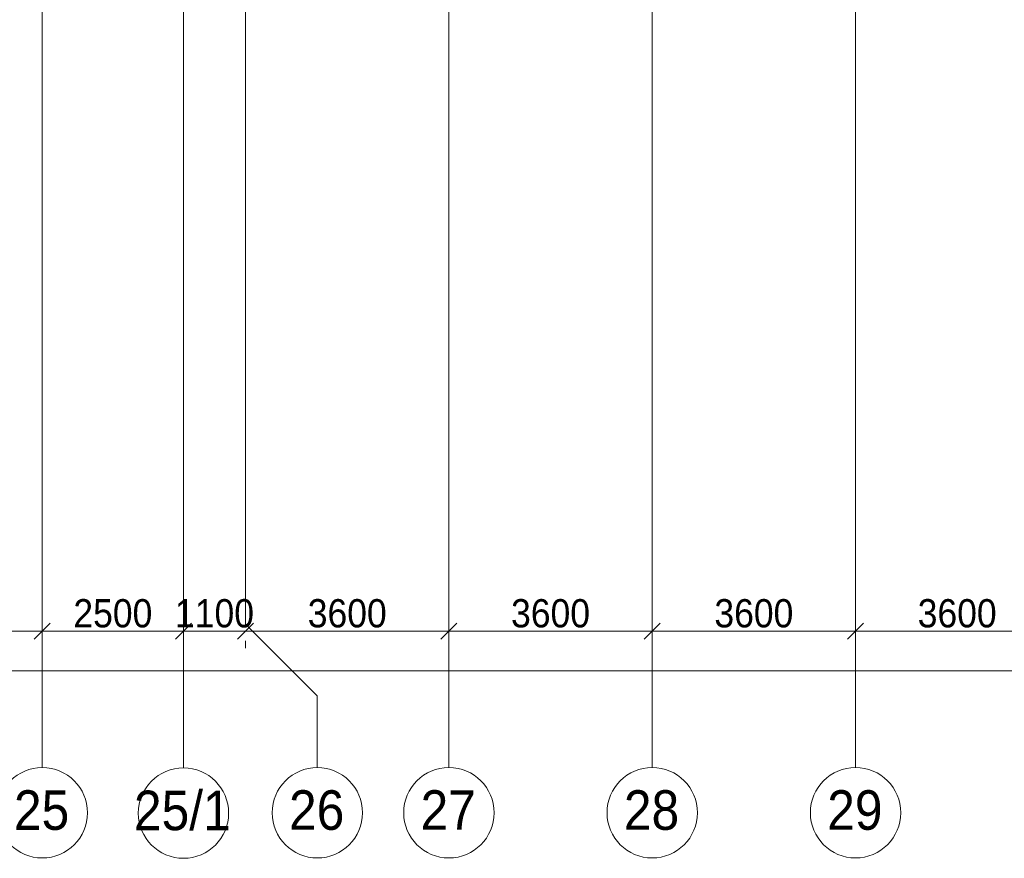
# Model space of a CAD drawing. Header units: millimetres. Extents: x -135639 to 224623, y -383017 to -59102.
# Tile 112 of 256: x 91794 to 109228, y -383017 to -368176. Entities that reach past the tile are written whole.
import ezdxf

# ---------------------------------------------------------------- set-up
doc = ezdxf.new("R2010")
doc.units = ezdxf.units.MM
doc.linetypes.add('Линия сетки', pattern=[25, 20, -2.5, 0, -2.5])
doc.layers.get('Defpoints').update_dxf_attribs({"color": 252})
for name, color, linetype, lineweight in [('A-010-D_DIM', 7, 'Continuous', 9), ('Z-030-M_GRID', 7, 'Continuous', 9), ('Z-033_T_GRIDREF', 7, 'Continuous', 20)]:
    doc.layers.add(name, color=color, linetype=linetype, lineweight=lineweight)
doc.styles.add('Arial', font='arial.ttf', dxfattribs={"width": 0.9, "height": 700})
doc.styles.add('Arial_3', font='arial.ttf', dxfattribs={"width": 0.9, "height": 500})
doc.dimstyles.new('Основной_2_5_мм', dxfattribs={"dimscale": 304.8, "dimtxt": 510.1297, "dimasz": 0.927822, "dimexe": 0.984252, "dimexo": 0.984252, "dimgap": 0.19685, "dimtad": 1, "dimdec": 0, "dimdsep": 46, "dimtxsty": 'Arial_3', "dimblk1": 'OBLIQUE', "dimblk2": 'OBLIQUE', "dimsah": 1, "dimcen": 0.09, "dimdle": 0.984252, "dimazin": 2, "dimtfac": 1, "dimtdec": 4, "dimtix": 1, "dimtmove": 0, "dimatfit": 3, "dimfxl": 1, "dimtvp": 1, "dimtolj": 1, "dimtzin": 0, "dimlwd": 20, "dimlwe": 20, "dimarcsym": 2})

# ---------------------------------------------------------------- blocks, each defined once
blk = doc.blocks.new('Ось сетки - Круг_Ø8 мм-6577-B2_-11_400_')
at = {"layer": 'Z-033_T_GRIDREF', "color": 253, "true_color": 0xaaaaaa}
for start, end in [(360, 180), (180, 360)]:
    blk.add_arc((0, 0), 4, start, end, dxfattribs=at)
blk = doc.blocks.new('_Oblique')
at = {"color": 0, "linetype": 'ByBlock', "lineweight": -2}
blk.add_line((-0.5, -0.5), (0.5, 0.5), dxfattribs=at)
blk = doc.blocks.new('*D789')
at = {"layer": 'A-010-D_DIM', "color": 0, "lineweight": 20, "transparency": 16777216}
for p, q in [((355942, -367211), (360142, -367211)), ((356242, -367311), (356242, -367511)), ((359842, -367311), (359842, -367511))]:
    blk.add_line(p, q, dxfattribs=at)
at = {"layer": 'Defpoints', "color": 0, "transparency": 16777216}
for p in [(356242, -367011), (359842, -367011), (359842, -367211)]:
    blk.add_point(p, dxfattribs=at)
at = {"layer": 'A-010-D_DIM', "color": 0, "lineweight": 20, "transparency": 16777216, "xscale": 282.8, "yscale": 282.8, "zscale": 282.8, "rotation": 180}
blk.add_blockref('_Oblique', (356242, -367211), dxfattribs=at)
at = {"layer": 'A-010-D_DIM', "color": 0, "lineweight": 20, "transparency": 16777216, "xscale": 282.8, "yscale": 282.8, "zscale": 282.8}
blk.add_blockref('_Oblique', (359842, -367211), dxfattribs=at)
at = {"layer": 'A-010-D_DIM', "color": 0, "lineweight": 20, "transparency": 16777216, "insert": (358042, -366895), "char_height": 500, "width": 1657.53, "attachment_point": 5, "style": 'Arial_3'}
blk.add_mtext('\\A1;3600', dxfattribs=at)
blk = doc.blocks.new('*D790')
at = {"layer": 'A-010-D_DIM', "color": 0, "lineweight": 20, "transparency": 16777216}
for p, q in [((359542, -367211), (362642, -367211)), ((359842, -367311), (359842, -367511)), ((362342, -367311), (362342, -367511))]:
    blk.add_line(p, q, dxfattribs=at)
at = {"layer": 'Defpoints', "color": 0, "transparency": 16777216}
for p in [(359842, -367011), (362342, -367011), (362342, -367211)]:
    blk.add_point(p, dxfattribs=at)
at = {"layer": 'A-010-D_DIM', "color": 0, "lineweight": 20, "transparency": 16777216, "xscale": 282.8, "yscale": 282.8, "zscale": 282.8, "rotation": 180}
blk.add_blockref('_Oblique', (359842, -367211), dxfattribs=at)
at = {"layer": 'A-010-D_DIM', "color": 0, "lineweight": 20, "transparency": 16777216, "xscale": 282.8, "yscale": 282.8, "zscale": 282.8}
blk.add_blockref('_Oblique', (362342, -367211), dxfattribs=at)
at = {"layer": 'A-010-D_DIM', "color": 0, "lineweight": 20, "transparency": 16777216, "insert": (361092, -366895), "char_height": 500, "width": 1657.53, "attachment_point": 5, "style": 'Arial_3'}
blk.add_mtext('\\A1;2500', dxfattribs=at)
blk = doc.blocks.new('*D791')
at = {"layer": 'A-010-D_DIM', "color": 0, "lineweight": 20, "transparency": 16777216}
for p, q in [((362342, -367211), (362059, -367211)), ((362342, -367211), (363442, -367211)), ((362342, -367311), (362342, -367511)), ((363442, -367211), (363725, -367211)), ((363442, -367382), (363442, -367511))]:
    blk.add_line(p, q, dxfattribs=at)
at = {"layer": 'Defpoints', "color": 0, "transparency": 16777216}
for p in [(362342, -367011), (363442, -367082), (363442, -367211)]:
    blk.add_point(p, dxfattribs=at)
at = {"layer": 'A-010-D_DIM', "color": 0, "lineweight": 20, "transparency": 16777216, "xscale": 282.8, "yscale": 282.8, "zscale": 282.8}
blk.add_blockref('_Oblique', (362342, -367211), dxfattribs=at)
at = {"layer": 'A-010-D_DIM', "color": 0, "lineweight": 20, "transparency": 16777216, "xscale": 282.8, "yscale": 282.8, "zscale": 282.8, "rotation": 180}
blk.add_blockref('_Oblique', (363442, -367211), dxfattribs=at)
at = {"layer": 'A-010-D_DIM', "color": 0, "lineweight": 20, "transparency": 16777216, "insert": (362892, -366895), "char_height": 500, "width": 1657.53, "attachment_point": 5, "style": 'Arial_3'}
blk.add_mtext('\\A1;1100', dxfattribs=at)
blk = doc.blocks.new('*D792')
at = {"layer": 'A-010-D_DIM', "color": 0, "lineweight": 20, "transparency": 16777216}
for p, q in [((363142, -367211), (367342, -367211)), ((367042, -367311), (367042, -367511)), ((363442, -367382), (363442, -367511))]:
    blk.add_line(p, q, dxfattribs=at)
at = {"layer": 'Defpoints', "color": 0, "transparency": 16777216}
for p in [(363442, -367082), (367042, -367011), (367042, -367211)]:
    blk.add_point(p, dxfattribs=at)
at = {"layer": 'A-010-D_DIM', "color": 0, "lineweight": 20, "transparency": 16777216, "xscale": 282.8, "yscale": 282.8, "zscale": 282.8, "rotation": 180}
blk.add_blockref('_Oblique', (363442, -367211), dxfattribs=at)
at = {"layer": 'A-010-D_DIM', "color": 0, "lineweight": 20, "transparency": 16777216, "xscale": 282.8, "yscale": 282.8, "zscale": 282.8}
blk.add_blockref('_Oblique', (367042, -367211), dxfattribs=at)
at = {"layer": 'A-010-D_DIM', "color": 0, "lineweight": 20, "transparency": 16777216, "insert": (365242, -366895), "char_height": 500, "width": 1657.53, "attachment_point": 5, "style": 'Arial_3'}
blk.add_mtext('\\A1;3600', dxfattribs=at)
blk = doc.blocks.new('*D793')
at = {"layer": 'A-010-D_DIM', "color": 0, "lineweight": 20, "transparency": 16777216}
for p, q in [((366742, -367211), (370942, -367211)), ((367042, -367311), (367042, -367511)), ((370642, -367311), (370642, -367511))]:
    blk.add_line(p, q, dxfattribs=at)
at = {"layer": 'Defpoints', "color": 0, "transparency": 16777216}
for p in [(367042, -367011), (370642, -367011), (370642, -367211)]:
    blk.add_point(p, dxfattribs=at)
at = {"layer": 'A-010-D_DIM', "color": 0, "lineweight": 20, "transparency": 16777216, "xscale": 282.8, "yscale": 282.8, "zscale": 282.8, "rotation": 180}
blk.add_blockref('_Oblique', (367042, -367211), dxfattribs=at)
at = {"layer": 'A-010-D_DIM', "color": 0, "lineweight": 20, "transparency": 16777216, "xscale": 282.8, "yscale": 282.8, "zscale": 282.8}
blk.add_blockref('_Oblique', (370642, -367211), dxfattribs=at)
at = {"layer": 'A-010-D_DIM', "color": 0, "lineweight": 20, "transparency": 16777216, "insert": (368842, -366895), "char_height": 500, "width": 1657.53, "attachment_point": 5, "style": 'Arial_3'}
blk.add_mtext('\\A1;3600', dxfattribs=at)
blk = doc.blocks.new('*D794')
at = {"layer": 'A-010-D_DIM', "color": 0, "lineweight": 20, "transparency": 16777216}
for p, q in [((370342, -367211), (374542, -367211)), ((370642, -367311), (370642, -367511)), ((374242, -367311), (374242, -367511))]:
    blk.add_line(p, q, dxfattribs=at)
at = {"layer": 'Defpoints', "color": 0, "transparency": 16777216}
for p in [(370642, -367011), (374242, -367011), (374242, -367211)]:
    blk.add_point(p, dxfattribs=at)
at = {"layer": 'A-010-D_DIM', "color": 0, "lineweight": 20, "transparency": 16777216, "xscale": 282.8, "yscale": 282.8, "zscale": 282.8, "rotation": 180}
blk.add_blockref('_Oblique', (370642, -367211), dxfattribs=at)
at = {"layer": 'A-010-D_DIM', "color": 0, "lineweight": 20, "transparency": 16777216, "xscale": 282.8, "yscale": 282.8, "zscale": 282.8}
blk.add_blockref('_Oblique', (374242, -367211), dxfattribs=at)
at = {"layer": 'A-010-D_DIM', "color": 0, "lineweight": 20, "transparency": 16777216, "insert": (372442, -366895), "char_height": 500, "width": 1657.53, "attachment_point": 5, "style": 'Arial_3'}
blk.add_mtext('\\A1;3600', dxfattribs=at)
blk = doc.blocks.new('*D795')
at = {"layer": 'A-010-D_DIM', "color": 0, "lineweight": 20, "transparency": 16777216}
for p, q in [((373942, -367211), (378142, -367211)), ((374242, -367311), (374242, -367511)), ((377842, -367311), (377842, -367511))]:
    blk.add_line(p, q, dxfattribs=at)
at = {"layer": 'Defpoints', "color": 0, "transparency": 16777216}
for p in [(374242, -367011), (377842, -367011), (377842, -367211)]:
    blk.add_point(p, dxfattribs=at)
at = {"layer": 'A-010-D_DIM', "color": 0, "lineweight": 20, "transparency": 16777216, "xscale": 282.8, "yscale": 282.8, "zscale": 282.8, "rotation": 180}
blk.add_blockref('_Oblique', (374242, -367211), dxfattribs=at)
at = {"layer": 'A-010-D_DIM', "color": 0, "lineweight": 20, "transparency": 16777216, "xscale": 282.8, "yscale": 282.8, "zscale": 282.8}
blk.add_blockref('_Oblique', (377842, -367211), dxfattribs=at)
at = {"layer": 'A-010-D_DIM', "color": 0, "lineweight": 20, "transparency": 16777216, "insert": (376042, -366895), "char_height": 500, "width": 1657.53, "attachment_point": 5, "style": 'Arial_3'}
blk.add_mtext('\\A1;3600', dxfattribs=at)
blk = doc.blocks.new('*D806')
at = {"layer": 'A-010-D_DIM', "color": 0, "lineweight": 20, "transparency": 16777216}
for p, q in [((258792, -367911), (408742, -367911)), ((259092, -368011), (259092, -368211)), ((408442, -368011), (408442, -368211))]:
    blk.add_line(p, q, dxfattribs=at)
at = {"layer": 'Defpoints', "color": 0, "transparency": 16777216}
for p in [(259092, -367711), (408442, -367711), (408442, -367911)]:
    blk.add_point(p, dxfattribs=at)
at = {"layer": 'A-010-D_DIM', "color": 0, "lineweight": 20, "transparency": 16777216, "xscale": 282.8, "yscale": 282.8, "zscale": 282.8, "rotation": 180}
blk.add_blockref('_Oblique', (259092, -367911), dxfattribs=at)
at = {"layer": 'A-010-D_DIM', "color": 0, "lineweight": 20, "transparency": 16777216, "xscale": 282.8, "yscale": 282.8, "zscale": 282.8}
blk.add_blockref('_Oblique', (408442, -367911), dxfattribs=at)
at = {"layer": 'A-010-D_DIM', "color": 0, "lineweight": 20, "transparency": 16777216, "insert": (333767, -367595), "char_height": 500, "width": 2486.29, "attachment_point": 5, "style": 'Arial_3'}
blk.add_mtext('\\A1;149350', dxfattribs=at)
blk = doc.blocks.new('-2 этаж')
at = {"layer": 'Z-030-M_GRID', "color": 253, "linetype": 'Линия сетки', "true_color": 0xaaaaaa}
for p, q in [((359842.3, -369622.2), (359842.3, -216207.4)), ((362342.3, -369628.3), (362342.3, -216207.4)), ((363442.3, -367082), (363442.3, -216207.4)), ((367042.3, -369621.8), (367042.3, -216207.4)), ((370642.3, -369621.6), (370642.3, -216207.4)), ((374242.3, -369621.4), (374242.3, -216207.4))]:
    blk.add_line(p, q, dxfattribs=at)
at = {"layer": 'Z-030-M_GRID', "color": 253, "true_color": 0xaaaaaa}
for p, q in [((363442.3, -367082), (364712.3, -368352)), ((364712.3, -368352), (364712.3, -369622))]:
    blk.add_line(p, q, dxfattribs=at)
at = {"layer": 'Z-033_T_GRIDREF', "color": 253, "true_color": 0xaaaaaa, "xscale": 199.9999999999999, "yscale": 199.9999999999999, "zscale": 199.9999999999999}
for p in [(359842.3, -370422.2), (362342.3, -370428.3), (364712.3, -370422), (367042.3, -370421.8), (370642.3, -370421.6), (374242.3, -370421.4)]:
    blk.add_blockref('Ось сетки - Круг_Ø8 мм-6577-B2_-11_400_', p, dxfattribs=at)
at = {"layer": 'Z-033_T_GRIDREF', "color": 253, "lineweight": 9, "true_color": 0xaaaaaa, "char_height": 700, "attachment_point": 1, "style": 'Arial'}
for s, insert, width in [('25', (359341.1, -370024.3), 1212.151), ('25/1', (361465.8, -370030.4), 2121.265), ('26', (364211.1, -370024.1), 1212.151), ('27', (366541.1, -370023.9), 1212.151), ('28', (370141.1, -370023.7), 1212.151), ('29', (373741.1, -370023.5), 1212.151)]:
    blk.add_mtext(s, dxfattribs=dict(at, insert=insert, width=width))
at = {"layer": 'A-010-D_DIM', "color": 253, "lineweight": 20, "true_color": 0xaaaaaa}
for base, p1, p2, override, picture, middle in [((359842.3, -367210.6), (356242.3, -367010.6), (359842.3, -367010.6), {"dimpost": '<>', "dimfxl": 3600}, '*D789', (358042.3, -366895.1)), ((362342.3, -367210.6), (359842.3, -367010.6), (362342.3, -367010.6), {"dimpost": '<>', "dimfxl": 2500}, '*D790', (361092.3, -366895.3)), ((363442.3, -367210.6), (362342.3, -367010.6), (363442.3, -367082), {"dimpost": '<>', "dimfxl": 1102.31776}, '*D791', (362892.3, -366895.3)), ((367042.3, -367210.6), (363442.3, -367082), (367042.3, -367010.6), {"dimpost": '<>', "dimfxl": 3600.708881}, '*D792', (365242.3, -366895.1)), ((370642.3, -367210.6), (367042.3, -367010.6), (370642.3, -367010.6), {"dimpost": '<>', "dimfxl": 3600}, '*D793', (368842.3, -366895.1)), ((374242.3, -367210.6), (370642.3, -367010.6), (374242.3, -367010.6), {"dimpost": '<>', "dimfxl": 3600}, '*D794', (372442.3, -366895.1)), ((377842.3, -367210.6), (374242.3, -367010.6), (377842.3, -367010.6), {"dimpost": '<>', "dimfxl": 3600}, '*D795', (376042.3, -366895.1)), ((408442.3, -367910.6), (259092.3, -367710.6), (408442.3, -367710.6), {"dimpost": '<>', "dimfxl": 149350}, '*D806', (333767.3, -367595.1))]:
    dim = blk.add_linear_dim(base=base, p1=p1, p2=p2, dimstyle='Основной_2_5_мм', override=override, dxfattribs=at)
    dim.commit()
    dim.dimension.update_dxf_attribs({"geometry": picture, "text_midpoint": middle})

msp = doc.modelspace()

# ---------------------------------------------------------------- block references
at = {"color": 0}
msp.add_blockref('-2 этаж', (-267648, -11789), dxfattribs=at)

doc.saveas('drawing.dxf')
